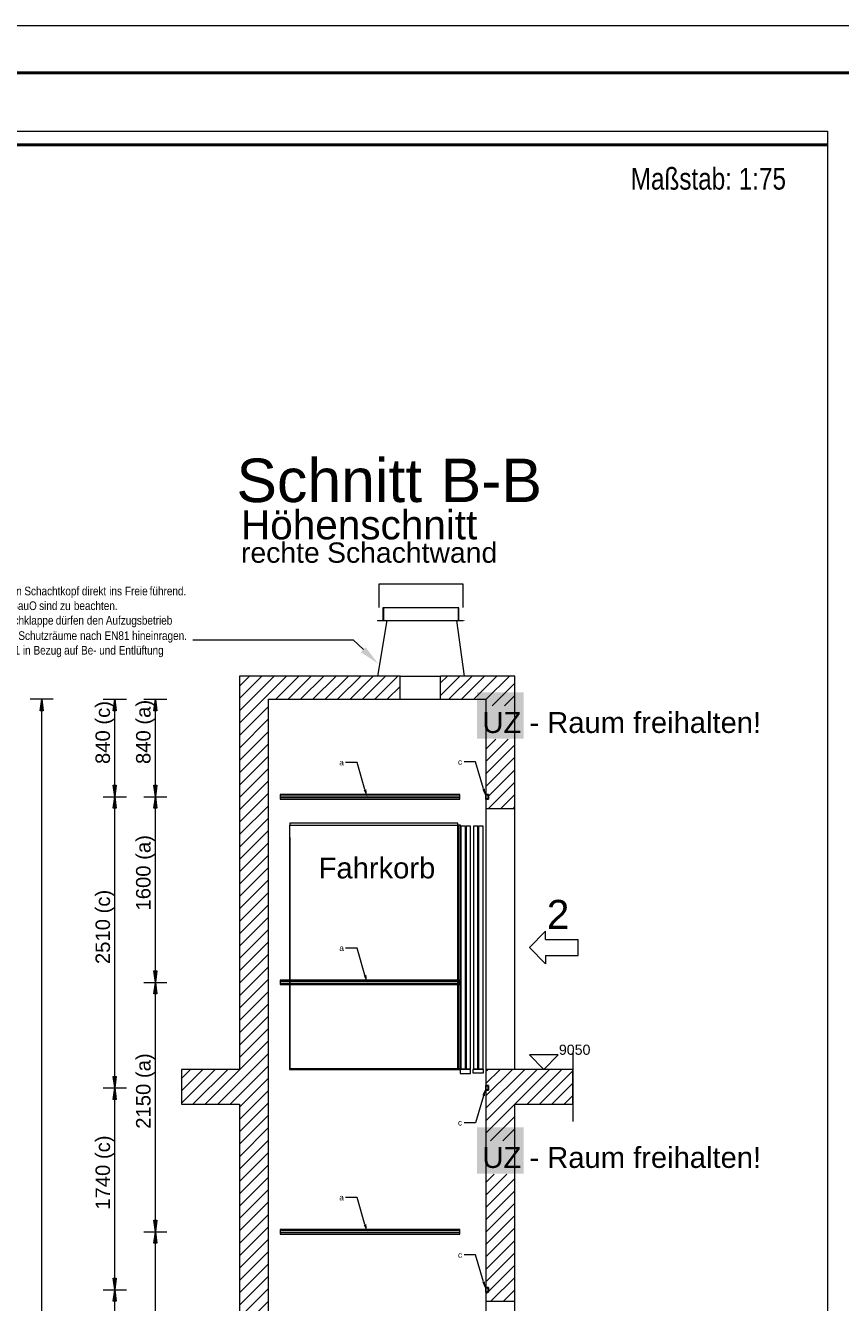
# Model space of a CAD drawing. Extents: x 294 to 994, y 7 to 427.
# Tile 24 of 33: x 571 to 665, y 280 to 427. Entities that reach past the tile are written whole.
import ezdxf
from ezdxf.lldxf.tags import DXFTag

# ---------------------------------------------------------------- set-up
doc = ezdxf.new("R2010")
doc.units = 0
doc.linetypes.add('AUSGEZOGEN', pattern=[0])
doc.layers.get('0').update_dxf_attribs({"lineweight": 5})
for name, color, linetype, lineweight, true_color in [('4', 9, 'STRICHPUNKT2', 5, 0x808080), ('8_Schraffur', 9, 'Continuous', 5, 0x808080), ('Mittellinie', 9, 'STRICHPUNKT2', 5, 0x808080)]:
    doc.layers.add(name, color=color, linetype=linetype, lineweight=lineweight, true_color=true_color)
for name, color, linetype, lineweight in [('9', 7, 'Continuous', 5), ('iwb_Kopf', 7, 'Continuous', 35), ('iwb_Rahmen', 7, 'Continuous', 50), ('Standard', 7, 'Continuous', 25), ('Technik-mittel', 7, 'Continuous', 13)]:
    doc.layers.add(name, color=color, linetype=linetype, lineweight=lineweight)
doc.layers.add('_3d_View_', color=7, linetype='Continuous')
doc.layers.add('X_Geometrie', color=3, linetype='Continuous', lineweight=50, true_color=0x00ff00, plot=False)
doc.styles.add('Arial', font='arial.ttf')
doc.styles.get("Standard").update_dxf_attribs({"font": 'arial.ttf'})
tags = doc.linetypes.add('fein_strichliert', pattern=[4, 1, -2, 1]).pattern_tags.tags
tags[8:9] = [DXFTag(74, 4), DXFTag(75, 0), DXFTag(340, '0'), DXFTag(46, 0.0), DXFTag(50, 0.0), DXFTag(44, 0.0), DXFTag(45, 0.0)]
tags[6:7] = [DXFTag(74, 4), DXFTag(75, 0), DXFTag(340, '0'), DXFTag(46, 0.0), DXFTag(50, 0.0), DXFTag(44, 0.0), DXFTag(45, 0.0)]
tags[4:5] = [DXFTag(74, 4), DXFTag(75, 0), DXFTag(340, '0'), DXFTag(46, 0.0), DXFTag(50, 0.0), DXFTag(44, 0.0), DXFTag(45, 0.0)]
tags = doc.linetypes.add('STRICHPUNKT2', pattern=[12.7, 6.35, -3.175, 0, -3.175]).pattern_tags.tags
tags[10:11] = [DXFTag(74, 4), DXFTag(75, 0), DXFTag(340, '0'), DXFTag(46, 0.0), DXFTag(50, 0.0), DXFTag(44, 0.0), DXFTag(45, 0.0)]
tags[8:9] = [DXFTag(74, 4), DXFTag(75, 0), DXFTag(340, '0'), DXFTag(46, 0.0), DXFTag(50, 0.0), DXFTag(44, 0.0), DXFTag(45, 0.0)]
tags[6:7] = [DXFTag(74, 4), DXFTag(75, 0), DXFTag(340, '0'), DXFTag(46, 0.0), DXFTag(50, 0.0), DXFTag(44, 0.0), DXFTag(45, 0.0)]
tags[4:5] = [DXFTag(74, 4), DXFTag(75, 0), DXFTag(340, '0'), DXFTag(46, 0.0), DXFTag(50, 0.0), DXFTag(44, 0.0), DXFTag(45, 0.0)]

# ---------------------------------------------------------------- blocks, each defined once
blk = doc.blocks.new('Schraffur-A05LE1I9BH', base_point=(588.89, 163.48))
at = {"color": 0, "linetype": 'fein_strichliert', "lineweight": -2, "ltscale": 0.13}
for p, q in [((595.55, 346.6), (600.97, 352.01)), ((595.55, 349.45), (598.12, 352.01)), ((601.15, 349.35), (603.81, 352.01)), ((603.99, 349.35), (606.66, 352.01)), ((606.84, 349.35), (609.51, 352.01)), ((609.69, 349.35), (612.36, 352.01)), ((612.54, 349.35), (614.02, 350.83)), ((595.55, 343.75), (598.89, 347.09)), ((595.55, 340.91), (598.89, 344.24)), ((595.55, 338.06), (598.89, 341.39)), ((595.55, 335.21), (598.89, 338.55)), ((595.55, 332.36), (598.89, 335.7)), ((595.55, 329.52), (598.89, 332.85)), ((595.55, 326.67), (598.89, 330)), ((595.55, 323.82), (598.89, 327.16)), ((595.55, 320.98), (598.89, 324.31)), ((595.55, 318.13), (598.89, 321.46)), ((595.55, 315.28), (598.89, 318.61)), ((595.55, 312.43), (598.89, 315.77)), ((595.55, 309.59), (598.89, 312.92)), ((591.63, 302.81), (598.89, 310.07)), ((588.89, 302.92), (592.78, 306.81)), ((588.89, 305.77), (589.93, 306.81)), ((594.48, 302.81), (598.89, 307.23)), ((595.55, 301.04), (598.89, 304.38)), ((595.55, 298.2), (598.89, 301.53)), ((595.55, 295.35), (598.89, 298.68)), ((595.55, 292.5), (598.89, 295.84)), ((595.55, 289.66), (598.89, 292.99)), ((595.55, 286.81), (598.89, 290.14)), ((595.55, 283.96), (598.89, 287.29)), ((595.55, 281.11), (598.89, 284.45)), ((595.55, 278.27), (598.89, 281.6))]:
    blk.add_line(p, q, dxfattribs=at)
at = {"color": 0, "lineweight": -2}
for p, q in [((595.55, 348.02), (599.54, 352.01)), ((595.55, 350.87), (596.7, 352.01)), ((599.72, 349.35), (602.39, 352.01)), ((602.57, 349.35), (605.24, 352.01)), ((605.42, 349.35), (608.08, 352.01)), ((608.27, 349.35), (610.93, 352.01)), ((611.11, 349.35), (613.78, 352.01)), ((613.96, 349.35), (614.02, 349.41)), ((595.55, 345.18), (598.89, 348.51)), ((595.55, 342.33), (598.89, 345.66)), ((595.55, 339.48), (598.89, 342.82)), ((595.55, 336.64), (598.89, 339.97)), ((595.55, 333.79), (598.89, 337.12)), ((595.55, 330.94), (598.89, 334.27)), ((595.55, 328.09), (598.89, 331.43)), ((595.55, 325.25), (598.89, 328.58)), ((595.55, 322.4), (598.89, 325.73)), ((595.55, 319.55), (598.89, 322.89)), ((595.55, 316.7), (598.89, 320.04)), ((595.55, 313.86), (598.89, 317.19)), ((595.55, 311.01), (598.89, 314.34)), ((595.55, 308.16), (598.89, 311.5)), ((593.05, 302.81), (598.89, 308.65)), ((588.89, 304.34), (591.36, 306.81)), ((590.2, 302.81), (594.2, 306.81)), ((595.55, 302.47), (598.89, 305.8)), ((595.55, 299.62), (598.89, 302.95)), ((595.55, 296.77), (598.89, 300.11)), ((595.55, 293.93), (598.89, 297.26)), ((595.55, 291.08), (598.89, 294.41)), ((595.55, 288.23), (598.89, 291.57)), ((595.55, 285.38), (598.89, 288.72)), ((595.55, 282.54), (598.89, 285.87)), ((595.55, 279.69), (598.89, 283.02)), ((595.55, 276.84), (598.89, 280.18))]:
    blk.add_line(p, q, dxfattribs=at)
blk = doc.blocks.new('Polygon-A05LE1IBBH', base_point=(484.47, 115.07))
at = {"color": 0, "linetype": 'ByBlock', "lineweight": -2, "ltscale": 0.5}
blk.add_line((484.47, 413.07), (663.19, 413.07), dxfattribs=at)
blk = doc.blocks.new('Schraffur-A05LE1IJBH', base_point=(623.89, 280.15))
at = {"color": 0, "lineweight": -2}
for p, q in [((623.89, 299.48), (631.22, 306.81)), ((623.89, 302.33), (628.37, 306.81)), ((623.89, 305.18), (625.53, 306.81)), ((630.07, 302.81), (633.89, 306.63)), ((632.91, 302.81), (633.89, 303.79)), ((625.86, 298.6), (627.22, 299.97)), ((623.89, 296.63), (623.89, 296.63)), ((623.89, 293.79), (624.86, 294.76)), ((623.89, 290.94), (627.22, 294.27)), ((623.89, 288.09), (627.22, 291.43)), ((623.89, 285.25), (627.22, 288.58)), ((623.89, 282.4), (627.22, 285.73)), ((624.48, 280.15), (627.22, 282.88))]:
    blk.add_line(p, q, dxfattribs=at)
at = {"color": 0, "linetype": 'fein_strichliert', "lineweight": -2, "ltscale": 0.13}
for p, q in [((623.89, 300.91), (629.8, 306.81)), ((623.89, 303.75), (626.95, 306.81)), ((623.89, 306.6), (624.1, 306.81)), ((628.64, 302.81), (632.64, 306.81)), ((631.49, 302.81), (633.89, 305.21)), ((624.43, 298.6), (627.22, 301.39)), ((623.89, 298.06), (623.89, 298.06)), ((623.89, 295.21), (623.89, 295.21)), ((623.89, 292.36), (626.29, 294.76)), ((623.89, 289.52), (627.22, 292.85)), ((623.89, 286.67), (627.22, 290)), ((623.89, 283.82), (627.22, 287.15)), ((624.19, 281.28), (627.22, 284.31)), ((623.89, 280.97), (624.13, 281.21)), ((625.91, 280.15), (627.22, 281.46))]:
    blk.add_line(p, q, dxfattribs=at)
blk = doc.blocks.new('Blockreferenz-A05LE1ILBH', base_point=(601.3, 306.81))
at = {"color": 0, "linetype": 'ByBlock', "lineweight": -2, "ltscale": 0.13}
for p, q in [((601.3, 334.87), (601.3, 306.87)), ((601.34, 334.87), (601.3, 334.87)), ((620.67, 335.13), (601.34, 335.13)), ((601.34, 335.13), (601.34, 334.87)), ((601.34, 306.87), (601.34, 334.87)), ((601.34, 334.87), (620.67, 334.87)), ((620.67, 334.87), (620.67, 335.13)), ((620.67, 306.87), (620.67, 334.87)), ((620.67, 334.87), (620.67, 306.87)), ((620.71, 334.87), (620.67, 334.87)), ((620.71, 334.87), (620.71, 306.87)), ((620.71, 306.87), (620.71, 334.87)), ((620.94, 334.87), (620.71, 334.87)), ((620.94, 334.87), (620.94, 306.87)), ((620.94, 306.87), (620.94, 334.87)), ((620.98, 334.87), (620.94, 334.87)), ((620.98, 306.87), (620.98, 334.87)), ((601.34, 333.48), (601.34, 306.87)), ((601.3, 306.87), (601.34, 306.87)), ((620.69, 306.87), (601.32, 306.87)), ((601.32, 306.87), (601.32, 306.81)), ((601.32, 306.81), (620.69, 306.81)), ((618.74, 306.87), (620.67, 306.87)), ((620.67, 306.87), (620.71, 306.87)), ((620.96, 306.87), (620.69, 306.87)), ((620.69, 306.87), (620.69, 306.81)), ((620.69, 306.81), (620.69, 306.87)), ((620.69, 306.81), (620.96, 306.81)), ((620.71, 306.87), (620.94, 306.87)), ((620.94, 306.87), (620.98, 306.87)), ((620.96, 306.81), (620.96, 306.87))]:
    blk.add_line(p, q, dxfattribs=at)
blk = doc.blocks.new('Blockreferenz-A05LE1INBH', base_point=(628.89, 318.94))
at = {"color": 0, "linetype": 'ByBlock', "lineweight": -2, "ltscale": 0.13}
for p, q in [((628.89, 320.81), (630.76, 322.69)), ((630.76, 321.75), (630.76, 322.69)), ((630.76, 321.75), (634.51, 321.75)), ((634.51, 319.88), (634.51, 321.75)), ((628.89, 320.81), (630.76, 318.94)), ((630.76, 319.88), (634.51, 319.88)), ((630.76, 319.88), (630.76, 318.94))]:
    blk.add_line(p, q, dxfattribs=at)
at = {"color": 0, "lineweight": -2, "insert": (630.9, 326.29), "char_height": 3.3333, "attachment_point": 1}
blk.add_mtext('{\\fArial Unicode MS;2}', dxfattribs=at)
blk = doc.blocks.new('Blockreferenz-A05LE1ITBH', base_point=(633.89, 300.81))
at = {"layer": '4', "linetype": 'STRICHPUNKT2', "ltscale": 0.13}
blk.add_line((633.89, 308.81), (633.89, 300.81), dxfattribs=at)
blk = doc.blocks.new('Blockreferenz-A05LE1IVBH', base_point=(628.89, 306.81))
at = {"color": 0, "linetype": 'ByBlock', "lineweight": -2, "ltscale": 0.13}
for p, q in [((632.22, 308.48), (628.89, 308.48)), ((628.89, 308.48), (630.55, 306.81)), ((630.55, 306.81), (632.22, 308.48))]:
    blk.add_line(p, q, dxfattribs=at)
at = {"color": 0, "lineweight": -2, "insert": (632.29, 309.65), "char_height": 1.1667, "attachment_point": 1}
blk.add_mtext('{\\fArial Unicode MS;9050}', dxfattribs=at)
blk = doc.blocks.new('Blockreferenz-A05LE1IXBH', base_point=(622.41, 306.41))
at = {"color": 0, "linetype": 'ByBlock', "lineweight": -2, "ltscale": 0.13}
for p, q in [((622.98, 334.75), (622.45, 334.75)), ((622.45, 334.75), (622.45, 306.88)), ((622.98, 306.88), (622.98, 334.75)), ((623.57, 334.75), (623.03, 334.75)), ((623.03, 334.75), (623.03, 306.88)), ((623.57, 306.88), (623.57, 334.75)), ((623.62, 306.81), (622.41, 306.81)), ((622.41, 306.81), (622.41, 306.41)), ((622.45, 306.88), (622.98, 306.88)), ((623.03, 306.88), (623.57, 306.88)), ((623.62, 306.41), (623.62, 306.81)), ((622.41, 306.41), (623.62, 306.41))]:
    blk.add_line(p, q, dxfattribs=at)
blk = doc.blocks.new('Blockreferenz-A05LE1J9BH', base_point=(620.94, 306.35))
at = {"color": 0, "linetype": 'ByBlock', "lineweight": -2, "ltscale": 0.13}
for p, q in [((621.54, 334.75), (621.01, 334.75)), ((621.01, 334.75), (621.01, 306.88)), ((621.54, 306.88), (621.54, 334.75)), ((622.14, 334.75), (621.61, 334.75)), ((621.61, 334.75), (621.61, 306.88)), ((622.14, 306.88), (622.14, 334.75)), ((622.14, 306.81), (620.94, 306.81)), ((620.94, 306.81), (620.94, 306.35)), ((621.01, 306.88), (621.54, 306.88)), ((621.61, 306.88), (622.14, 306.88)), ((622.14, 306.35), (622.14, 306.81)), ((620.94, 306.35), (622.14, 306.35))]:
    blk.add_line(p, q, dxfattribs=at)
blk = doc.blocks.new('Polygon-A05LE1JDBH', base_point=(622.89, 344.81))
at = {"color": 0, "linetype": 'ByBlock', "lineweight": -2, "ltscale": 0.5}
blk.add_solid([(622.89, 344.81), (622.89, 350.15), (628.22, 344.81), (628.22, 350.15)], dxfattribs=at)
blk = doc.blocks.new('Polygon-A05LE1JFBH', base_point=(622.89, 294.81))
at = {"color": 0, "linetype": 'ByBlock', "lineweight": -2, "ltscale": 0.5}
blk.add_solid([(622.89, 294.81), (622.89, 300.15), (628.22, 294.81), (628.22, 300.15)], dxfattribs=at)
blk = doc.blocks.new('Blockreferenz-A05LE1JTBH', base_point=(600.22, 287.88))
at = {"color": 0, "linetype": 'ByBlock', "lineweight": -2, "ltscale": 0.13}
for p, q in [((600.22, 288.41), (600.22, 288.27)), ((620.89, 288.41), (600.22, 288.41)), ((600.22, 288.27), (600.22, 288.02)), ((600.22, 288.27), (620.89, 288.27)), ((600.22, 288.02), (600.22, 287.88)), ((620.89, 288.02), (600.22, 288.02)), ((600.22, 287.88), (620.89, 287.88)), ((620.89, 288.27), (620.89, 288.41)), ((620.89, 288.02), (620.89, 288.27)), ((620.89, 287.88), (620.89, 288.02))]:
    blk.add_line(p, q, dxfattribs=at)
blk = doc.blocks.new('Blockreferenz-A05LE1JVBH', base_point=(600.22, 316.55))
at = {"color": 0, "linetype": 'ByBlock', "lineweight": -2, "ltscale": 0.13}
for p, q in [((600.22, 317.08), (600.22, 316.94)), ((620.89, 317.08), (600.22, 317.08)), ((620.89, 316.94), (620.89, 317.08)), ((600.22, 316.94), (600.22, 316.69)), ((600.22, 316.94), (620.89, 316.94)), ((600.22, 316.69), (600.22, 316.55)), ((620.89, 316.69), (600.22, 316.69)), ((600.22, 316.55), (620.89, 316.55)), ((620.89, 316.69), (620.89, 316.94)), ((620.89, 316.55), (620.89, 316.69))]:
    blk.add_line(p, q, dxfattribs=at)
blk = doc.blocks.new('Blockreferenz-A05LE1JXBH', base_point=(600.22, 337.88))
at = {"color": 0, "linetype": 'ByBlock', "lineweight": -2, "ltscale": 0.13}
for p, q in [((600.22, 338.41), (600.22, 338.27)), ((620.89, 338.41), (600.22, 338.41)), ((600.22, 338.27), (600.22, 338.02)), ((600.22, 338.27), (620.89, 338.27)), ((600.22, 338.02), (600.22, 337.88)), ((620.89, 338.02), (600.22, 338.02)), ((600.22, 337.88), (620.89, 337.88)), ((620.89, 338.27), (620.89, 338.41)), ((620.89, 338.02), (620.89, 338.27)), ((620.89, 337.88), (620.89, 338.02))]:
    blk.add_line(p, q, dxfattribs=at)
blk = doc.blocks.new('MText-A05LE1LRBH', base_point=(595.73, 367.74))
at = {"color": 0, "linetype": 'ByBlock', "lineweight": -2, "ltscale": 0.13, "insert": (595.73, 371.07), "char_height": 3.3333, "attachment_point": 1}
blk.add_mtext('{\\fArial Unicode MS;Höhenschnitt}', dxfattribs=at)
blk = doc.blocks.new('MText-A05LE1LTBH', base_point=(595.73, 365.05))
at = {"color": 0, "linetype": 'ByBlock', "lineweight": -2, "ltscale": 0.13, "char_height": 2.3333, "attachment_point": 1}
for s, insert in [('{\\fArial Unicode MS;rechte}', (595.73, 367.38)), ('{\\fArial Unicode MS;Schachtwand}', (605.63, 367.38))]:
    blk.add_mtext(s, dxfattribs=dict(at, insert=insert))
blk = doc.blocks.new('MText-A05LE1LVBH', base_point=(595.21, 372.02))
at = {"color": 0, "linetype": 'ByBlock', "lineweight": -2, "ltscale": 0.13, "char_height": 5, "attachment_point": 1}
for s, insert in [('{\\fArial Unicode MS;Schnitt}', (595.21, 377.02)), ('{\\fArial Unicode MS;B-B}', (618.7, 377.02))]:
    blk.add_mtext(s, dxfattribs=dict(at, insert=insert))
blk = doc.blocks.new('Blockreferenz-A05LE1M1BH', base_point=(623.89, 304.41))
at = {"layer": 'Standard', "color": 0, "linetype": 'ByBlock', "ltscale": 0.25}
for p, q in [((623.89, 304.95), (623.89, 304.95)), ((623.89, 304.95), (624.19, 304.95)), ((624.18, 304.95), (623.89, 304.95)), ((623.89, 304.95), (623.89, 304.8)), ((623.89, 304.8), (623.89, 304.56)), ((623.89, 304.8), (623.97, 304.8)), ((623.97, 304.56), (623.89, 304.56)), ((623.89, 304.56), (623.89, 304.41)), ((624.19, 304.41), (623.89, 304.41)), ((623.89, 304.41), (623.89, 304.41)), ((623.89, 304.41), (624.18, 304.41)), ((623.97, 304.8), (623.92, 304.91)), ((623.92, 304.91), (624.15, 304.91)), ((623.92, 304.45), (623.97, 304.56)), ((624.15, 304.45), (623.92, 304.45)), ((624.15, 304.91), (624.15, 304.45)), ((624.18, 304.41), (624.18, 304.95)), ((624.19, 304.95), (624.19, 304.41))]:
    blk.add_line(p, q, dxfattribs=at)
blk = doc.blocks.new('Blockreferenz-A05LE1M5BH', base_point=(623.89, 281.21))
at = {"layer": 'Standard', "color": 0, "linetype": 'ByBlock', "ltscale": 0.25}
for p, q in [((623.89, 281.75), (623.89, 281.75)), ((623.89, 281.75), (624.19, 281.75)), ((624.18, 281.75), (623.89, 281.75)), ((623.89, 281.75), (623.89, 281.6)), ((623.89, 281.6), (623.89, 281.36)), ((623.89, 281.6), (623.97, 281.6)), ((623.97, 281.36), (623.89, 281.36)), ((623.89, 281.36), (623.89, 281.21)), ((624.19, 281.21), (623.89, 281.21)), ((623.89, 281.21), (623.89, 281.21)), ((623.89, 281.21), (624.18, 281.21)), ((623.97, 281.6), (623.92, 281.71)), ((623.92, 281.71), (624.15, 281.71)), ((623.92, 281.25), (623.97, 281.36)), ((624.15, 281.25), (623.92, 281.25)), ((624.15, 281.71), (624.15, 281.25)), ((624.18, 281.21), (624.18, 281.75)), ((624.19, 281.75), (624.19, 281.21))]:
    blk.add_line(p, q, dxfattribs=at)
blk = doc.blocks.new('Blockreferenz-A05LE1M7BH', base_point=(623.89, 337.87))
at = {"layer": 'Standard', "color": 0, "linetype": 'ByBlock', "ltscale": 0.25}
for p, q in [((623.89, 338.42), (623.89, 338.41)), ((623.89, 338.42), (624.19, 338.42)), ((624.18, 338.41), (623.89, 338.41)), ((623.89, 338.41), (623.89, 338.27)), ((623.89, 338.27), (623.89, 338.03)), ((623.89, 338.27), (623.97, 338.27)), ((623.97, 338.03), (623.89, 338.03)), ((623.89, 338.03), (623.89, 337.88)), ((623.89, 337.88), (623.89, 337.87)), ((623.89, 337.88), (624.18, 337.88)), ((624.19, 337.87), (623.89, 337.87)), ((623.97, 338.27), (623.92, 338.38)), ((623.92, 338.38), (624.15, 338.38)), ((623.92, 337.91), (623.97, 338.03)), ((624.15, 337.91), (623.92, 337.91)), ((624.15, 338.38), (624.15, 337.91)), ((624.18, 337.88), (624.18, 338.41)), ((624.19, 338.42), (624.19, 337.87))]:
    blk.add_line(p, q, dxfattribs=at)
blk = doc.blocks.new('MText-A05LE1NTBH', base_point=(607.04, 341.75))
at = {"color": 0, "linetype": 'ByBlock', "lineweight": -2, "ltscale": 0.13, "insert": (607.04, 342.42), "char_height": 0.6667, "attachment_point": 1}
blk.add_mtext('{\\fArial Unicode MS;a}', dxfattribs=at)
blk = doc.blocks.new('MText-A05LE1NVBH', base_point=(607.04, 320.42))
at = {"color": 0, "linetype": 'ByBlock', "lineweight": -2, "ltscale": 0.13, "insert": (607.04, 321.09), "char_height": 0.6667, "attachment_point": 1}
blk.add_mtext('{\\fArial Unicode MS;a}', dxfattribs=at)
blk = doc.blocks.new('MText-A05LE1NXBH', base_point=(607.04, 291.75))
at = {"color": 0, "linetype": 'ByBlock', "lineweight": -2, "ltscale": 0.13, "insert": (607.04, 292.42), "char_height": 0.6667, "attachment_point": 1}
blk.add_mtext('{\\fArial Unicode MS;a}', dxfattribs=at)
blk = doc.blocks.new('MText-A05LE1O7BH', base_point=(620.69, 341.82))
at = {"color": 0, "linetype": 'ByBlock', "lineweight": -2, "ltscale": 0.13, "insert": (620.69, 342.49), "char_height": 0.6667, "attachment_point": 1}
blk.add_mtext('{\\fArial Unicode MS;c}', dxfattribs=at)
blk = doc.blocks.new('MText-A05LE1O9BH', base_point=(620.69, 300.35))
at = {"color": 0, "linetype": 'ByBlock', "lineweight": -2, "ltscale": 0.13, "insert": (620.69, 301.02), "char_height": 0.6667, "attachment_point": 1}
blk.add_mtext('{\\fArial Unicode MS;c}', dxfattribs=at)
blk = doc.blocks.new('MText-A05LE1OBBH', base_point=(620.69, 285.15))
at = {"color": 0, "linetype": 'ByBlock', "lineweight": -2, "ltscale": 0.13, "insert": (620.69, 285.82), "char_height": 0.6667, "attachment_point": 1}
blk.add_mtext('{\\fArial Unicode MS;c}', dxfattribs=at)
blk = doc.blocks.new('Schraffur-A05LE1OVBH', base_point=(618.69, 336.81))
at = {"color": 0, "linetype": 'fein_strichliert', "lineweight": -2, "ltscale": 0.13}
for p, q in [((618.69, 349.8), (620.9, 352.01)), ((621.08, 349.35), (623.74, 352.01)), ((623.89, 349.31), (626.59, 352.01)), ((626.03, 348.6), (627.22, 349.8)), ((623.89, 346.46), (623.89, 346.46)), ((623.89, 343.61), (625.04, 344.76)), ((623.89, 340.77), (627.22, 344.1)), ((624.19, 338.23), (627.22, 341.25)), ((625.63, 336.81), (627.22, 338.41))]:
    blk.add_line(p, q, dxfattribs=at)
at = {"color": 0, "lineweight": -2}
for p, q in [((618.69, 351.23), (619.47, 352.01)), ((619.65, 349.35), (622.32, 352.01)), ((622.5, 349.35), (625.17, 352.01)), ((624.61, 348.6), (627.22, 351.22)), ((623.89, 347.89), (623.89, 347.89)), ((623.89, 345.04), (623.89, 345.04)), ((623.89, 342.19), (626.46, 344.76)), ((623.89, 339.34), (627.22, 342.68)), ((624.2, 336.81), (627.22, 339.83)), ((627.05, 336.81), (627.22, 336.98))]:
    blk.add_line(p, q, dxfattribs=at)
blk = doc.blocks.new('MText-A05LE1OXBH', base_point=(558.18, 352.81))
at = {"color": 0, "linetype": 'ByBlock', "lineweight": -2, "ltscale": 0.13, "char_height": 1, "attachment_point": 1}
for s, insert in [('{\\fArial Narrow;Rauchabzugsöffnung}', (558.18, 362.3)), ('{\\fArial Narrow;im}', (569.31, 362.3)), ('{\\fArial Narrow;Schachtkopf}', (570.82, 362.3)), ('{\\fArial Narrow;direkt}', (577.43, 362.3)), ('{\\fArial Narrow;ins}', (580.58, 362.3)), ('{\\fArial Narrow;Freie}', (582.39, 362.3)), ('{\\fArial Narrow;führend.}', (585.23, 362.3)), ('{\\fArial Narrow;Die}', (558.18, 360.61)), ('{\\fArial Narrow;Regelungen}', (560.22, 360.61)), ('{\\fArial Narrow;der}', (566.67, 360.61)), ('{\\fArial Narrow;LBauO}', (568.68, 360.61)), ('{\\fArial Narrow;sind}', (572.52, 360.61)), ('{\\fArial Narrow;zu}', (574.93, 360.61)), ('{\\fArial Narrow;beachten.}', (576.51, 360.61)), ('{\\fArial Narrow;Einrichtungen}', (558.18, 358.93)), ('{\\fArial Narrow;der}', (565.45, 358.93)), ('{\\fArial Narrow;Rauchklappe}', (567.48, 358.93)), ('{\\fArial Narrow;dürfen}', (574.43, 358.93)), ('{\\fArial Narrow;den}', (578, 358.93)), ('{\\fArial Narrow;Aufzugsbetrieb}', (580.19, 358.93)), ('{\\fArial Narrow;nicht}', (558.18, 357.17)), ('{\\fArial Narrow;behindern}', (560.92, 357.17)), ('{\\fArial Narrow;oder}', (566.29, 357.17)), ('{\\fArial Narrow;in}', (568.95, 357.17)), ('{\\fArial Narrow;Schutzräume}', (570.13, 357.17)), ('{\\fArial Narrow;nach}', (577.22, 357.17)), ('{\\fArial Narrow;EN81}', (580.04, 357.17)), ('{\\fArial Narrow;hineinragen.}', (583.21, 357.17)), ('{\\fArial Narrow;Die}', (558.18, 355.49)), ('{\\fArial Narrow;Vorgaben}', (560.13, 355.49)), ('{\\fArial Narrow;der}', (565.45, 355.49)), ('{\\fArial Narrow;EN81}', (567.48, 355.49)), ('{\\fArial Narrow;in}', (570.65, 355.49)), ('{\\fArial Narrow;Bezug}', (571.87, 355.49)), ('{\\fArial Narrow;auf}', (575.39, 355.49)), ('{\\fArial Narrow;Be-}', (577.34, 355.49)), ('{\\fArial Narrow;und}', (579.43, 355.49)), ('{\\fArial Narrow;Entlüftung}', (581.68, 355.49)), ('{\\fArial Narrow;des}', (558.18, 353.81))]:
    blk.add_mtext(s, dxfattribs=dict(at, insert=insert))
blk = doc.blocks.new('Polygon-A05LE1P9BH', base_point=(581.05, 338.15))
at = {"color": 0, "linetype": 'ByBlock', "lineweight": -2, "ltscale": 0.13}
blk.add_solid([(581.22, 338.15), (581.05, 339.47), (581.39, 339.47)], dxfattribs=at)
blk = doc.blocks.new('Polygon-A05LE1PBBH', base_point=(581.05, 348.03))
at = {"color": 0, "linetype": 'ByBlock', "lineweight": -2, "ltscale": 0.13}
blk.add_solid([(581.22, 349.35), (581.39, 348.03), (581.05, 348.03)], dxfattribs=at)
blk = doc.blocks.new('Polygon-A05LE1PLBH', base_point=(585.71, 338.15))
at = {"color": 0, "linetype": 'ByBlock', "lineweight": -2, "ltscale": 0.13}
blk.add_solid([(585.89, 338.15), (585.71, 339.47), (586.06, 339.47)], dxfattribs=at)
blk = doc.blocks.new('Polygon-A05LE1PNBH', base_point=(585.71, 348.03))
at = {"color": 0, "linetype": 'ByBlock', "lineweight": -2, "ltscale": 0.13}
blk.add_solid([(585.89, 349.35), (586.06, 348.03), (585.71, 348.03)], dxfattribs=at)
blk = doc.blocks.new('Polygon-A05LE1PPBH', base_point=(585.71, 316.81))
at = {"color": 0, "linetype": 'ByBlock', "lineweight": -2, "ltscale": 0.13}
blk.add_solid([(585.89, 316.81), (585.71, 318.14), (586.06, 318.14)], dxfattribs=at)
blk = doc.blocks.new('Polygon-A05LE1PRBH', base_point=(585.71, 336.83))
at = {"color": 0, "linetype": 'ByBlock', "lineweight": -2, "ltscale": 0.13}
blk.add_solid([(585.89, 338.15), (586.06, 336.83), (585.71, 336.83)], dxfattribs=at)
blk = doc.blocks.new('Polygon-A05LE1PVBH', base_point=(585.71, 286.83))
at = {"color": 0, "linetype": 'ByBlock', "lineweight": -2, "ltscale": 0.13}
blk.add_solid([(585.89, 288.15), (586.06, 286.83), (585.71, 286.83)], dxfattribs=at)
blk = doc.blocks.new('Polygon-A05LE1PZBH', base_point=(581.05, 280.16))
at = {"color": 0, "linetype": 'ByBlock', "lineweight": -2, "ltscale": 0.13}
blk.add_solid([(581.22, 281.48), (581.39, 280.16), (581.05, 280.16)], dxfattribs=at)
blk = doc.blocks.new('Polygon-A05LE1Q5BH', base_point=(585.71, 288.15))
at = {"color": 0, "linetype": 'ByBlock', "lineweight": -2, "ltscale": 0.13}
blk.add_solid([(585.89, 288.15), (585.71, 289.47), (586.06, 289.47)], dxfattribs=at)
blk = doc.blocks.new('Polygon-A05LE1Q7BH', base_point=(585.71, 315.49))
at = {"color": 0, "linetype": 'ByBlock', "lineweight": -2, "ltscale": 0.13}
blk.add_solid([(585.89, 316.81), (586.06, 315.49), (585.71, 315.49)], dxfattribs=at)
blk = doc.blocks.new('Polygon-A05LE1QDBH', base_point=(581.05, 304.68))
at = {"color": 0, "linetype": 'ByBlock', "lineweight": -2, "ltscale": 0.13}
blk.add_solid([(581.22, 304.68), (581.05, 306), (581.39, 306)], dxfattribs=at)
blk = doc.blocks.new('Polygon-A05LE1QFBH', base_point=(581.05, 336.83))
at = {"color": 0, "linetype": 'ByBlock', "lineweight": -2, "ltscale": 0.13}
blk.add_solid([(581.22, 338.15), (581.39, 336.83), (581.05, 336.83)], dxfattribs=at)
blk = doc.blocks.new('Polygon-A05LE1QXBH', base_point=(581.05, 281.48))
at = {"color": 0, "linetype": 'ByBlock', "lineweight": -2, "ltscale": 0.13}
blk.add_solid([(581.22, 281.48), (581.05, 282.8), (581.39, 282.8)], dxfattribs=at)
blk = doc.blocks.new('Polygon-A05LE1QZBH', base_point=(581.05, 303.36))
at = {"color": 0, "linetype": 'ByBlock', "lineweight": -2, "ltscale": 0.13}
blk.add_solid([(581.22, 304.68), (581.39, 303.36), (581.05, 303.36)], dxfattribs=at)
blk = doc.blocks.new('Polygon-A05LE1R3BH', base_point=(572.65, 348.03))
at = {"color": 0, "linetype": 'ByBlock', "lineweight": -2, "ltscale": 0.13}
blk.add_solid([(572.82, 349.35), (572.99, 348.03), (572.65, 348.03)], dxfattribs=at)
blk = doc.blocks.new('3D-Ansicht-Rahmen-A05LE1RSBH', base_point=(484.47, 112.93))
at = {"color": 0, "linetype": 'ByBlock', "lineweight": -2, "ltscale": 0.13}
for p, q in [((484.47, 414.66), (663.19, 414.66)), ((663.19, 414.66), (663.19, 112.93))]:
    blk.add_line(p, q, dxfattribs=at)

msp = doc.modelspace()

# ---------------------------------------------------------------- linework, layer by layer
at = {"ltscale": 0.13}
for p, q in [((620.74, 359.88), (612.06, 359.88)), ((612.06, 359.88), (612.06, 358.41)), ((612.1, 359.88), (612.1, 358.41)), ((615.41, 359.88), (615.37, 359.88)), ((620.78, 359.88), (620.74, 359.88)), ((620.74, 358.41), (620.74, 359.88)), ((620.78, 358.41), (620.78, 359.88)), ((612.49, 358.41), (611.43, 352.01)), ((611.43, 358.41), (611.43, 358.37)), ((620.5, 358.41), (621.41, 352.01)), ((621.41, 358.37), (621.41, 358.41)), ((595.55, 352.01), (595.55, 306.81)), ((614.02, 352.01), (595.55, 352.01)), ((614.02, 349.35), (614.02, 352.01)), ((614.02, 352.01), (618.69, 352.01)), ((618.69, 349.35), (618.69, 352.01)), ((627.22, 352.01), (618.69, 352.01)), ((627.22, 336.81), (627.22, 352.01)), ((598.89, 306.15), (598.89, 349.35)), ((598.89, 349.35), (614.02, 349.35)), ((614.02, 349.35), (618.69, 349.35)), ((618.69, 349.35), (623.89, 349.35)), ((623.89, 349.35), (623.89, 336.81)), ((609.08, 342.08), (607.74, 342.08)), ((609.99, 338.97), (609.08, 342.08)), ((622.71, 342.15), (621.38, 342.15)), ((623.62, 339.04), (622.71, 342.15)), ((623.89, 336.81), (623.89, 334.82)), ((623.89, 336.81), (626.22, 336.81)), ((626.22, 336.81), (627.22, 336.81)), ((627.22, 324.45), (627.22, 336.81)), ((623.89, 334.81), (623.89, 321.58)), ((627.22, 321.18), (627.22, 324.45)), ((623.89, 321.58), (623.89, 321.18)), ((609.08, 320.75), (607.74, 320.75)), ((609.99, 317.64), (609.08, 320.75)), ((623.89, 321.18), (623.89, 306.81)), ((627.22, 306.81), (627.22, 321.18)), ((595.55, 306.81), (588.89, 306.81)), ((588.89, 306.81), (588.89, 306.15)), ((623.89, 306.81), (623.89, 301.48)), ((633.89, 306.81), (623.89, 306.81)), ((633.89, 306.15), (633.89, 306.81)), ((588.89, 306.15), (588.89, 302.81)), ((598.89, 301.48), (598.89, 306.15)), ((633.89, 302.81), (633.89, 306.15)), ((588.89, 302.81), (595.55, 302.81)), ((595.55, 302.81), (595.55, 301.48)), ((623.62, 303.78), (622.71, 300.68)), ((627.22, 302.81), (633.89, 302.81)), ((627.22, 301.48), (627.22, 302.81)), ((595.55, 301.48), (595.55, 250.15)), ((598.89, 249.48), (598.89, 301.48)), ((623.89, 301.48), (623.89, 280.15)), ((627.22, 280.15), (627.22, 301.48)), ((622.71, 300.68), (621.38, 300.68)), ((609.08, 292.08), (607.74, 292.08)), ((609.99, 288.97), (609.08, 292.08)), ((622.71, 285.48), (621.38, 285.48)), ((623.62, 282.38), (622.71, 285.48)), ((623.89, 280.15), (623.89, 278.15)), ((623.89, 280.15), (626.22, 280.15)), ((626.22, 280.15), (627.22, 280.15)), ((627.22, 267.78), (627.22, 280.15))]:
    msp.add_line(p, q, dxfattribs=at)
for points in [[(611.49, 353.45), (610.06, 355.34), (609.52, 354.77)], [(623.89, 338.15), (623.48, 339), (623.77, 339.09)], [(610.25, 338.08), (609.84, 338.93), (610.14, 339.02)], [(610.25, 316.75), (609.84, 317.6), (610.14, 317.69)], [(623.89, 304.68), (623.48, 303.83), (623.77, 303.74)], [(610.25, 288.08), (609.84, 288.93), (610.14, 289.02)], [(623.89, 281.48), (623.48, 282.33), (623.77, 282.42)]]:
    msp.add_solid(points, dxfattribs=at)
at = {"layer": '9', "color": 1, "lineweight": 5, "ltscale": 0.13, "true_color": 0xff0000}
for p, q in [((574.15, 349.35), (571.49, 349.35)), ((572.65, 348.03), (572.82, 349.35)), ((572.99, 348.03), (572.65, 348.03)), ((572.82, 166.15), (572.82, 349.35)), ((572.82, 349.35), (572.99, 348.03)), ((579.89, 349.35), (582.55, 349.35)), ((581.05, 348.03), (581.22, 349.35)), ((581.39, 348.03), (581.05, 348.03)), ((581.22, 338.15), (581.22, 349.35)), ((581.22, 349.35), (581.39, 348.03)), ((584.55, 349.35), (587.22, 349.35)), ((585.71, 348.03), (585.89, 349.35)), ((586.06, 348.03), (585.71, 348.03)), ((585.89, 338.15), (585.89, 349.35)), ((585.89, 349.35), (586.06, 348.03)), ((581.22, 338.15), (581.05, 339.47)), ((581.05, 339.47), (581.39, 339.47)), ((581.39, 339.47), (581.22, 338.15)), ((585.89, 338.15), (585.71, 339.47)), ((585.71, 339.47), (586.06, 339.47)), ((586.06, 339.47), (585.89, 338.15)), ((579.89, 338.15), (582.55, 338.15)), ((579.89, 338.15), (582.55, 338.15)), ((581.05, 336.83), (581.22, 338.15)), ((581.22, 304.68), (581.22, 338.15)), ((581.22, 338.15), (581.39, 336.83)), ((584.55, 338.15), (587.22, 338.15)), ((584.55, 338.15), (587.22, 338.15)), ((585.71, 336.83), (585.89, 338.15)), ((585.89, 316.81), (585.89, 338.15)), ((585.89, 338.15), (586.06, 336.83)), ((581.39, 336.83), (581.05, 336.83)), ((586.06, 336.83), (585.71, 336.83)), ((585.89, 316.81), (585.71, 318.14)), ((585.71, 318.14), (586.06, 318.14)), ((586.06, 318.14), (585.89, 316.81)), ((584.55, 316.81), (587.22, 316.81)), ((584.55, 316.81), (587.22, 316.81)), ((585.71, 315.49), (585.89, 316.81)), ((585.89, 288.15), (585.89, 316.81)), ((585.89, 316.81), (586.06, 315.49)), ((586.06, 315.49), (585.71, 315.49)), ((581.22, 304.68), (581.05, 306)), ((581.05, 306), (581.39, 306)), ((581.39, 306), (581.22, 304.68)), ((579.89, 304.68), (582.55, 304.68)), ((579.89, 304.68), (582.55, 304.68)), ((581.05, 303.36), (581.22, 304.68)), ((581.22, 281.48), (581.22, 304.68)), ((581.22, 304.68), (581.39, 303.36)), ((581.39, 303.36), (581.05, 303.36)), ((585.89, 288.15), (585.71, 289.47)), ((585.71, 289.47), (586.06, 289.47)), ((586.06, 289.47), (585.89, 288.15)), ((584.55, 288.15), (587.22, 288.15)), ((584.55, 288.15), (587.22, 288.15)), ((585.71, 286.83), (585.89, 288.15)), ((585.89, 259.48), (585.89, 288.15)), ((585.89, 288.15), (586.06, 286.83)), ((586.06, 286.83), (585.71, 286.83)), ((581.22, 281.48), (581.05, 282.8)), ((581.05, 282.8), (581.39, 282.8)), ((581.39, 282.8), (581.22, 281.48)), ((579.89, 281.48), (582.55, 281.48)), ((579.89, 281.48), (582.55, 281.48)), ((581.05, 280.16), (581.22, 281.48)), ((581.22, 248.01), (581.22, 281.48)), ((581.22, 281.48), (581.39, 280.16)), ((581.39, 280.16), (581.05, 280.16))]:
    msp.add_line(p, q, dxfattribs=at)
at = {"layer": 'iwb_Rahmen', "color": 8, "lineweight": 18, "ltscale": 0.18, "true_color": 0x808080}
msp.add_line((294.07, 426.8), (994.07, 426.8), dxfattribs=at)
at = {"layer": 'iwb_Rahmen', "ltscale": 0.5}
msp.add_line((989.07, 421.38), (304.07, 421.38), dxfattribs=at)
at = {"layer": 'Mittellinie', "ltscale": 0.13}
for p, q in [((621.27, 362.58), (611.57, 362.58)), ((611.57, 362.58), (611.57, 359.91)), ((621.27, 359.91), (621.27, 362.58)), ((611.43, 358.41), (621.27, 358.41))]:
    msp.add_line(p, q, dxfattribs=at)
at = {"layer": 'Technik-mittel', "ltscale": 0.13}
for p in [(590.2, 356.18), (609.81, 355.08)]:
    msp.add_line(p, (608.64, 356.18), dxfattribs=at)

# ---------------------------------------------------------------- block references
at = {"ltscale": 0.13}
for name, p in [('MText-A05LE1LVBH', (595.21, 372.02)), ('MText-A05LE1LRBH', (595.73, 367.74)), ('MText-A05LE1LTBH', (595.73, 365.05)), ('MText-A05LE1OXBH', (558.18, 352.81)), ('MText-A05LE1NTBH', (607.04, 341.75)), ('MText-A05LE1O7BH', (620.69, 341.82)), ('Blockreferenz-A05LE1JXBH', (600.22, 337.88)), ('Blockreferenz-A05LE1M7BH', (623.89, 337.87)), ('Blockreferenz-A05LE1ILBH', (601.3, 306.81)), ('Blockreferenz-A05LE1J9BH', (620.94, 306.35)), ('Blockreferenz-A05LE1IXBH', (622.41, 306.41)), ('Blockreferenz-A05LE1INBH', (628.89, 318.94)), ('MText-A05LE1NVBH', (607.04, 320.42)), ('Blockreferenz-A05LE1JVBH', (600.22, 316.55)), ('Blockreferenz-A05LE1IVBH', (628.89, 306.81)), ('Blockreferenz-A05LE1ITBH', (633.89, 300.81)), ('Blockreferenz-A05LE1M1BH', (623.89, 304.41)), ('MText-A05LE1O9BH', (620.69, 300.35)), ('MText-A05LE1NXBH', (607.04, 291.75)), ('Blockreferenz-A05LE1JTBH', (600.22, 287.88)), ('MText-A05LE1OBBH', (620.69, 285.15)), ('Blockreferenz-A05LE1M5BH', (623.89, 281.21))]:
    msp.add_blockref(name, p, dxfattribs=at)
at = {"layer": '8_Schraffur', "color": 3, "ltscale": 0.13, "true_color": 0x00ff00}
for name, p in [('Schraffur-A05LE1I9BH', (588.89, 163.48)), ('Schraffur-A05LE1OVBH', (618.69, 336.81)), ('Schraffur-A05LE1IJBH', (623.89, 280.15))]:
    msp.add_blockref(name, p, dxfattribs=at)
at = {"layer": '9', "color": 1, "lineweight": 5, "ltscale": 0.13, "true_color": 0xff0000}
for name, p in [('Polygon-A05LE1R3BH', (572.65, 348.03)), ('Polygon-A05LE1PBBH', (581.05, 348.03)), ('Polygon-A05LE1PNBH', (585.71, 348.03)), ('Polygon-A05LE1P9BH', (581.05, 338.15)), ('Polygon-A05LE1PLBH', (585.71, 338.15)), ('Polygon-A05LE1QFBH', (581.05, 336.83)), ('Polygon-A05LE1PRBH', (585.71, 336.83)), ('Polygon-A05LE1PPBH', (585.71, 316.81)), ('Polygon-A05LE1Q7BH', (585.71, 315.49)), ('Polygon-A05LE1QDBH', (581.05, 304.68)), ('Polygon-A05LE1QZBH', (581.05, 303.36)), ('Polygon-A05LE1Q5BH', (585.71, 288.15)), ('Polygon-A05LE1PVBH', (585.71, 286.83)), ('Polygon-A05LE1QXBH', (581.05, 281.48)), ('Polygon-A05LE1PZBH', (581.05, 280.16))]:
    msp.add_blockref(name, p, dxfattribs=at)
at = {"layer": '_3d_View_', "color": 7, "linetype": 'Continuous', "lineweight": 13}
msp.add_blockref('3D-Ansicht-Rahmen-A05LE1RSBH', (484.47, 112.93), dxfattribs=at)
at = {"layer": 'X_Geometrie', "ltscale": 0.5}
msp.add_blockref('Polygon-A05LE1IBBH', (484.47, 115.07), dxfattribs=at)
at = {"layer": 'X_Geometrie', "color": 3, "ltscale": 0.5, "true_color": 0x00ff00}
for name, p in [('Polygon-A05LE1JDBH', (622.89, 344.81)), ('Polygon-A05LE1JFBH', (622.89, 294.81))]:
    msp.add_blockref(name, p, dxfattribs=at)

# ---------------------------------------------------------------- texts
at = {"ltscale": 0.13, "char_height": 2.4, "attachment_point": 1}
for s, insert in [('{\\fArial;UZ - Raum freihalten!}', (623.5, 347.88)), ('{\\fArial;Fahrkorb}', (604.66, 331.16)), ('{\\fArial;UZ - Raum freihalten!}', (623.5, 297.88))]:
    msp.add_mtext(s, dxfattribs=dict(at, insert=insert))
at = {"layer": '9', "color": 5, "lineweight": 5, "ltscale": 0.13, "true_color": 0x0000ff, "char_height": 1.6667, "attachment_point": 1, "rotation": 90}
for s, insert in [('{\\fArial;840 (c)}', (579, 341.91)), ('{\\fArial;840 (a)}', (583.66, 341.91)), ('{\\fArial;1600 (a)}', (583.66, 325.07)), ('{\\fArial;2510 (c)}', (579, 318.91)), ('{\\fArial;2150 (a)}', (583.66, 299.98)), ('{\\fArial;1740 (c)}', (579, 290.67))]:
    msp.add_mtext(s, dxfattribs=dict(at, insert=insert))
at = {"layer": 'iwb_Kopf', "color": 7, "linetype": 'AUSGEZOGEN', "lineweight": 18, "ltscale": 0.18, "true_color": 0xffffff, "style": 'Arial', "width": 0.8}
msp.add_text('Maßstab: 1:75', height=2.5, dxfattribs=at).set_placement((640.55, 407.94))

doc.saveas('drawing.dxf')
